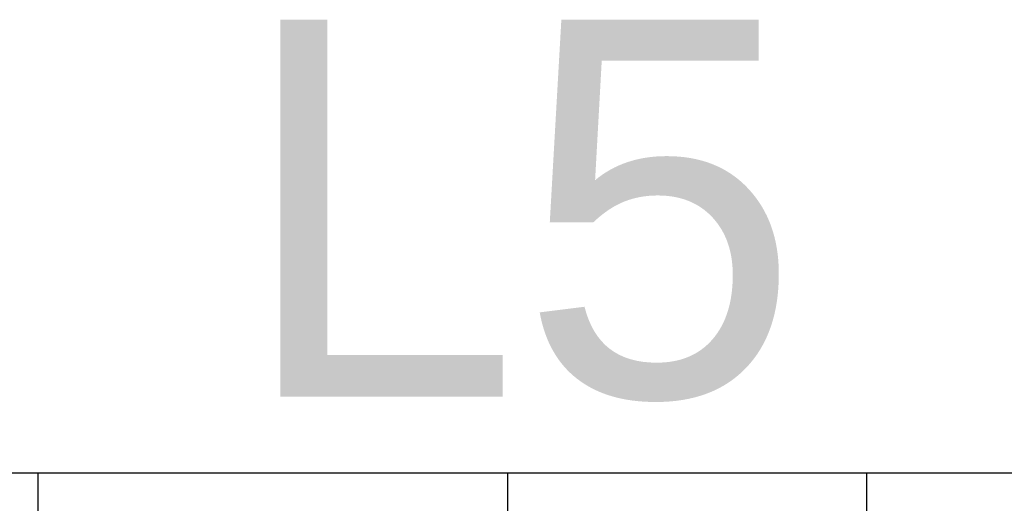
# Model space of a CAD drawing. Extents: x 0 to 210, y 0 to 297.
# Tile 45 of 68: x 131.54 to 136.23, y 202.74 to 205.05. Entities that reach past the tile are written whole.
import ezdxf

# ---------------------------------------------------------------- set-up
doc = ezdxf.new("R2010")
doc.units = 0
doc.layers.get('0').update_dxf_attribs({"linetype": 'CONTINUOUS'})
doc.layers.add('BL$4----', color=7, linetype='CONTINUOUS')
doc.layers.add('ET$1A---_TEKST', color=7, linetype='CONTINUOUS')
doc.styles.add('BURO-018', font='BUROFONT.shx', dxfattribs={"height": 1.8})

msp = doc.modelspace()

# ---------------------------------------------------------------- linework, layer by layer
for p, q in [((131.6217, 202.8836), (127.6674, 202.8836)), ((135.5759, 202.8836), (131.6217, 202.8836)), ((139.5302, 202.8836), (135.5759, 202.8836))]:
    msp.add_line(p, q)
at = {"layer": 'BL$4----'}
msp.add_line((133.864, 198.3636), (133.864, 202.8836), dxfattribs=at)
at = {"layer": 'ET$1A---_TEKST'}
for p, q in [((131.6217, 202.8836), (131.6217, 198.2036)), ((131.6217, 202.8836), (131.6217, 198.2036)), ((131.6217, 202.8836), (131.6217, 198.2036)), ((135.5759, 202.8836), (135.5759, 198.2036)), ((135.5759, 202.8836), (135.5759, 198.2036)), ((135.5759, 202.8836), (135.5759, 198.2036))]:
    msp.add_line(p, q, dxfattribs=at)

# ---------------------------------------------------------------- texts
at = {"layer": 'BL$4----', "color": 1, "style": 'BURO-018'}
msp.add_text('L5', height=1.8, dxfattribs=at).set_placement((132.5817, 203.2484))

doc.saveas('drawing.dxf')
